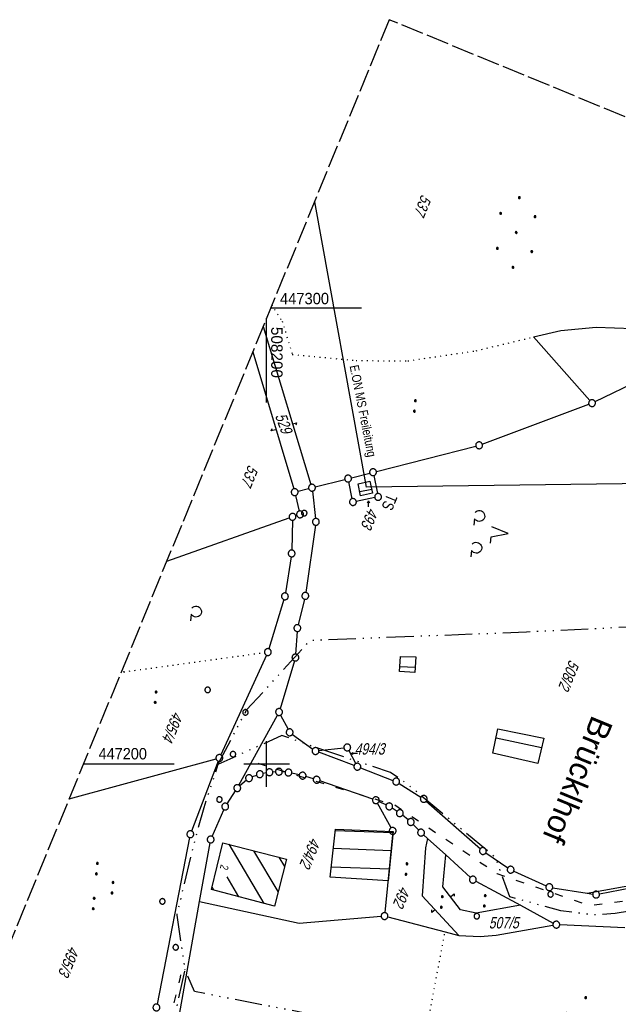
# Model space of a CAD drawing. Extents: x 507875 to 508634, y 446340 to 447363.
# Tile 60 of 70: x 508146 to 508277, y 447147 to 447363. Entities that reach past the tile are written whole.
import ezdxf
from ezdxf.enums import TextEntityAlignment as Align

# ---------------------------------------------------------------- set-up
doc = ezdxf.new("R2010")
doc.units = 0
doc.header["$LTSCALE"] = 10
doc.header["$MEASUREMENT"] = 0
for name, pattern in [('ACAD_ISO03W100', [30, 12, -18]), ('ACAD_ISO14W100', [25.5, 12, -3, 0.5, -3, 0.5, -3, 0.5, -3]), ('LT00', [0]), ('LT14', [0.6, 0.5, -0.1]), ('PUNKTX2_STR', [0.6, 0.1, -0.5])]:
    doc.linetypes.add(name, pattern=pattern)
doc.layers.get('0').update_dxf_attribs({"linetype": 'LT00'})
doc.layers.add('-BLATT_127-RAND', color=7, linetype='LT14', plot=False)
for name, color, linetype in [('DFK_BEB_SCHR', 254, 'LT00'), ('DFK_BEBAUUNG', 250, 'LT00'), ('DFK_BES-NAME', 255, 'LT00'), ('DFK_FLUR_NR', 250, 'LT00'), ('DFK_FLURNR_PFEIL', 250, 'LT00'), ('DFK_GZPKT', 250, 'LT00'), ('DFK_HAUSNR', 250, 'LT00'), ('DFK_KATASTER', 250, 'LT00'), ('DFK_NUTZUNG', 250, 'LT00'), ('DFK_NUTZUNGSGRENZE', 70, 'PUNKTX2_STR'), ('DFK_VERMPKT', 252, 'LT00'), ('ORTSNAMEN', 250, 'Continuous'), ('STROM_FREILTG', 80, 'STROMFREILEITUNG'), ('STROM_TEXT', 80, 'Continuous'), ('TELEKOM', 210, 'ACAD_ISO14W100'), ('V127_RASTER', 250, 'LT00'), ('WASSERLTG', 130, 'ACAD_ISO03W100')]:
    doc.layers.add(name, color=color, linetype=linetype)
doc.styles.add('Arial', font='ARIAL.TTF')
doc.styles.get("Standard").update_dxf_attribs({"font": 'ARIAL.TTF'})
doc.styles.add('Strom', font='txt-alt.shx')
doc.styles.add('Versorgungsltg', font='ARIAL.TTF', dxfattribs={"width": 0.8, "height": 2})
doc.linetypes.add('STROMFREILEITUNG', pattern='A,12.7,-5.5,["xx",Strom,S=2.5,R=0,X=-2.6,Y=-0.85],-4.35', length=22.55)

# ---------------------------------------------------------------- blocks, each defined once
blk = doc.blocks.new('SYMB7060')
at = {"color": 0, "linetype": 'ByBlock'}
for p, q in [((-0.26, 0), (0, 0)), ((-0.08, 0.045), (0, 0)), ((0, 0), (-0.08, -0.045))]:
    blk.add_line(p, q, dxfattribs=at)
blk = doc.blocks.new('SYMB7050')
at = {"color": 0, "linetype": 'ByBlock'}
blk.add_lwpolyline([(0, 0), (0, 0.093), (0.046, 0.058)], dxfattribs=at)
blk = doc.blocks.new('SYMB7010')
at = {"color": 0, "linetype": 'ByBlock'}
for points in [[(-0.031408, 0.499213), (-0.093728, 0.49134), (-0.15457, 0.475719), (-0.212975, 0.452595), (-0.268021, 0.422333), (-0.31884, 0.385411), (-0.36463, 0.342411), (-0.40467, 0.29401), (-0.438329, 0.240973), (-0.465074, 0.184136), (-0.484486, 0.124395), (-0.496256, 0.062692), (-0.5002, 0)], [(-0.5002, 0), (-0.496256, -0.062692), (-0.484486, -0.124395), (-0.465075, -0.184136), (-0.438329, -0.240973), (-0.404671, -0.29401), (-0.36463, -0.342411), (-0.31884, -0.385411), (-0.268021, -0.422333), (-0.212975, -0.452595), (-0.154571, -0.475719), (-0.093728, -0.49134), (-0.031408, -0.499213), (0.031408, -0.499213)], [(0.5002, 0), (0.496256, 0.062692), (0.484485, 0.124395), (0.465074, 0.184136), (0.438329, 0.240973), (0.40467, 0.29401), (0.36463, 0.342411), (0.31884, 0.385411), (0.268021, 0.422333), (0.212975, 0.452595), (0.15457, 0.475719), (0.093728, 0.49134), (0.031408, 0.499213), (-0.031408, 0.499213)], [(0.031408, -0.499213), (0.093728, -0.491341), (0.15457, -0.475719), (0.212975, -0.452595), (0.268021, -0.422333), (0.31884, -0.385411), (0.36463, -0.342411), (0.404671, -0.294011), (0.438329, -0.240974), (0.465075, -0.184136), (0.484486, -0.124395), (0.496256, -0.062692), (0.500201, 0)]]:
    blk.add_lwpolyline(points, dxfattribs=at)
blk = doc.blocks.new('SYMB7002')
at = {"color": 0, "linetype": 'ByBlock'}
blk.add_line((-0.5005, 0), (-0.496554, -0.062729), dxfattribs=at)
for points in [[(0.5005, 0), (0.496553, 0.062729), (0.484776, 0.124469), (0.465353, 0.184246), (0.438592, 0.241118), (0.404913, 0.294187), (0.364849, 0.342616), (0.319031, 0.385642), (0.268181, 0.422586), (0.213103, 0.452866), (0.154663, 0.476004), (0.093784, 0.491635), (0.031427, 0.499512), (-0.031427, 0.499512), (-0.093784, 0.491635), (-0.154663, 0.476004), (-0.213103, 0.452866), (-0.268181, 0.422586), (-0.319031, 0.385642), (-0.364849, 0.342616), (-0.404913, 0.294187), (-0.438592, 0.241118), (-0.465353, 0.184246), (-0.484776, 0.124469), (-0.496554, 0.062729), (-0.5005, 0)], [(0.031427, -0.499513), (0.093784, -0.491635), (0.154663, -0.476004), (0.213103, -0.452866), (0.268182, -0.422587), (0.319031, -0.385642), (0.364849, -0.342616), (0.404913, -0.294187), (0.438592, -0.241118), (0.465354, -0.184247), (0.484776, -0.124469), (0.496554, -0.062729), (0.500501, 0)], [(-0.496554, -0.062729), (-0.484776, -0.124469), (-0.465353, -0.184246), (-0.438592, -0.241118), (-0.404913, -0.294187), (-0.364849, -0.342616), (-0.319031, -0.385642), (-0.268182, -0.422586), (-0.213103, -0.452866), (-0.154663, -0.476004), (-0.093784, -0.491635), (-0.031427, -0.499513), (0.031427, -0.499513)]]:
    blk.add_lwpolyline(points, dxfattribs=at)
blk = doc.blocks.new('SYMB7112')
at = {"color": 0, "linetype": 'ByBlock'}
for p, q in [((-0.13, 0.012919), (-0.13, -0.012919)), ((-0.125, -0.017105), (-0.125, 0.017105)), ((-0.12, 0.019164), (-0.12, -0.019164)), ((-0.115, -0.019796), (-0.115, 0.019796)), ((-0.11, 0.019164), (-0.11, -0.019164)), ((-0.105, -0.017105), (-0.105, 0.017105)), ((-0.1, 0.012919), (-0.1, -0.012919)), ((-0.095, -0.000126), (-0.095, 0.000146)), ((0.1, 0.012919), (0.1, -0.012919)), ((0.105, -0.017105), (0.105, 0.017105)), ((0.11, 0.019164), (0.11, -0.019164)), ((0.115, -0.019796), (0.115, 0.019796)), ((0.12, 0.019164), (0.12, -0.019164)), ((0.125, -0.017105), (0.125, 0.017105)), ((0.13, 0.012919), (0.13, -0.012919)), ((0.135, -0.000126), (0.135, 0.000146))]:
    blk.add_line(p, q, dxfattribs=at)
for points in [[(-0.095, 0), (-0.096981, 0.008678), (-0.10253, 0.015637), (-0.11055, 0.019499), (-0.11945, 0.019499), (-0.12747, 0.015637), (-0.133019, 0.008678), (-0.135, 0)], [(-0.135, 0), (-0.133019, -0.008678), (-0.12747, -0.015637), (-0.11945, -0.019499), (-0.11055, -0.019499), (-0.10253, -0.015637), (-0.096981, -0.008678), (-0.095, 0)], [(0.135, 0), (0.133019, 0.008678), (0.12747, 0.015637), (0.11945, 0.019499), (0.11055, 0.019499), (0.10253, 0.015637), (0.096981, 0.008678), (0.095, 0)], [(0.095, 0), (0.096981, -0.008678), (0.10253, -0.015637), (0.11055, -0.019499), (0.11945, -0.019499), (0.12747, -0.015637), (0.133019, -0.008678), (0.135, 0)]]:
    blk.add_lwpolyline(points, dxfattribs=at)
blk = doc.blocks.new('SYMB7212')
at = {"color": 0, "linetype": 'ByBlock'}
blk.add_line((0.07, -0.1), (0.21, -0.1), dxfattribs=at)
for points in [[(-0.119836, 0.00627), (-0.114449, 0.036077), (-0.101769, 0.063585), (-0.082606, 0.087042), (-0.05818, 0.104953), (-0.030047, 0.116177), (0, 0.12)], [(-0.068816, -0.098308), (-0.091239, -0.077945), (-0.107849, -0.052617), (-0.117589, -0.023936), (-0.119836, 0.00627)], [(0, 0.12), (0.030047, 0.116177), (0.05818, 0.104953), (0.082606, 0.087041), (0.101769, 0.063585), (0.114449, 0.036077), (0.119836, 0.00627)], [(0.119836, 0.00627), (0.117589, -0.023936), (0.107849, -0.052617), (0.091239, -0.077945), (0.068816, -0.098308)]]:
    blk.add_lwpolyline(points, dxfattribs=at)
blk = doc.blocks.new('SYMB7201')
at = {"color": 0, "linetype": 'ByBlock'}
for p, q in [((0, 0.385), (-0.11, 0.015)), ((-0.255, -0.385), (-0.115, -0.385)), ((0.445, -0.385), (0.585, -0.385))]:
    blk.add_line(p, q, dxfattribs=at)
for points in [[(0.25, 0.015), (0.11, 0.015), (0, 0.385)], [(-0.393816, -0.383308), (-0.416239, -0.362945), (-0.432849, -0.337617), (-0.442589, -0.308936), (-0.444836, -0.27873), (-0.439449, -0.248923), (-0.426769, -0.221415), (-0.407606, -0.197958), (-0.38318, -0.180047), (-0.355047, -0.168823), (-0.325, -0.165), (-0.294953, -0.168823), (-0.26682, -0.180047), (-0.242394, -0.197959), (-0.223231, -0.221415), (-0.210551, -0.248923), (-0.205164, -0.27873), (-0.207411, -0.308936), (-0.21715, -0.337617), (-0.233761, -0.362945), (-0.256184, -0.383308)], [(0.306185, -0.383308), (0.283761, -0.362945), (0.267151, -0.337617), (0.257411, -0.308936), (0.255164, -0.27873), (0.260552, -0.248923), (0.273231, -0.221415), (0.292394, -0.197958), (0.31682, -0.180047), (0.344953, -0.168823), (0.375, -0.165), (0.405047, -0.168823), (0.43318, -0.180047), (0.457606, -0.197959), (0.476769, -0.221415), (0.489449, -0.248923), (0.494836, -0.27873), (0.492589, -0.308936), (0.48285, -0.337617), (0.466239, -0.362945), (0.443816, -0.383308)]]:
    blk.add_lwpolyline(points, dxfattribs=at)
blk = doc.blocks.new('SYMB7111')
at = {"color": 0, "linetype": 'ByBlock'}
for p, q in [((-0.13, 0.202919), (-0.13, 0.177081)), ((-0.125, 0.172895), (-0.125, 0.207105)), ((-0.12, 0.209164), (-0.12, 0.170836)), ((-0.115, 0.170204), (-0.115, 0.209796)), ((-0.11, 0.209164), (-0.11, 0.170836)), ((-0.105, 0.172895), (-0.105, 0.207105)), ((-0.1, 0.202919), (-0.1, 0.177081)), ((-0.095, 0.189874), (-0.095, 0.190146)), ((0.1, 0.202919), (0.1, 0.177081)), ((0.105, 0.172895), (0.105, 0.207105)), ((0.11, 0.209164), (0.11, 0.170836)), ((0.115, 0.170204), (0.115, 0.209796)), ((0.12, 0.209164), (0.12, 0.170836)), ((0.125, 0.172895), (0.125, 0.207105)), ((0.13, 0.202919), (0.13, 0.177081)), ((0.135, 0.189874), (0.135, 0.190146)), ((-0.515, -0.177081), (-0.515, -0.202919)), ((-0.51, -0.207105), (-0.51, -0.172895)), ((-0.505, -0.170836), (-0.505, -0.209164)), ((-0.5, -0.209796), (-0.5, -0.170204)), ((-0.495, -0.170836), (-0.495, -0.209164)), ((-0.49, -0.207105), (-0.49, -0.172895)), ((-0.485, -0.177081), (-0.485, -0.202919)), ((-0.48, -0.190126), (-0.48, -0.189854)), ((-0.285, -0.177081), (-0.285, -0.202919)), ((-0.28, -0.207105), (-0.28, -0.172895)), ((-0.275, -0.170836), (-0.275, -0.209164)), ((-0.27, -0.209796), (-0.27, -0.170204)), ((-0.265, -0.170836), (-0.265, -0.209164)), ((-0.26, -0.207105), (-0.26, -0.172895)), ((-0.255, -0.177081), (-0.255, -0.202919)), ((-0.25, -0.190126), (-0.25, -0.189854)), ((0.255, -0.177081), (0.255, -0.202919)), ((0.26, -0.207105), (0.26, -0.172895)), ((0.265, -0.170836), (0.265, -0.209164)), ((0.27, -0.209796), (0.27, -0.170204)), ((0.275, -0.170836), (0.275, -0.209164)), ((0.28, -0.207105), (0.28, -0.172895)), ((0.285, -0.177081), (0.285, -0.202919)), ((0.29, -0.190126), (0.29, -0.189854)), ((0.485, -0.177081), (0.485, -0.202919)), ((0.49, -0.207105), (0.49, -0.172895)), ((0.495, -0.170836), (0.495, -0.209164)), ((0.5, -0.209796), (0.5, -0.170204)), ((0.505, -0.170836), (0.505, -0.209164)), ((0.51, -0.207105), (0.51, -0.172895)), ((0.515, -0.177081), (0.515, -0.202919)), ((0.52, -0.190126), (0.52, -0.189854))]:
    blk.add_line(p, q, dxfattribs=at)
for points in [[(-0.095, 0.19), (-0.096981, 0.198678), (-0.10253, 0.205637), (-0.11055, 0.209499), (-0.11945, 0.209499), (-0.12747, 0.205637), (-0.133019, 0.198678), (-0.135, 0.19), (-0.133019, 0.181322), (-0.12747, 0.174363), (-0.11945, 0.170501), (-0.11055, 0.170501), (-0.10253, 0.174363), (-0.096981, 0.181322), (-0.095, 0.19)], [(0.135, 0.19), (0.133019, 0.198678), (0.12747, 0.205637), (0.11945, 0.209499), (0.11055, 0.209499), (0.10253, 0.205637), (0.096981, 0.198678), (0.095, 0.19), (0.096981, 0.181322), (0.10253, 0.174363), (0.11055, 0.170501), (0.11945, 0.170501), (0.12747, 0.174363), (0.133019, 0.181322), (0.135, 0.19)], [(-0.48, -0.19), (-0.481981, -0.181322), (-0.48753, -0.174363), (-0.49555, -0.170501), (-0.50445, -0.170501), (-0.51247, -0.174363), (-0.518019, -0.181322), (-0.52, -0.19), (-0.518019, -0.198678), (-0.51247, -0.205637), (-0.50445, -0.209499), (-0.49555, -0.209499), (-0.48753, -0.205637), (-0.481981, -0.198678), (-0.48, -0.19)], [(-0.25, -0.19), (-0.251981, -0.181322), (-0.25753, -0.174363), (-0.26555, -0.170501), (-0.27445, -0.170501), (-0.28247, -0.174363), (-0.288019, -0.181322), (-0.29, -0.19), (-0.288019, -0.198678), (-0.28247, -0.205637), (-0.27445, -0.209499), (-0.26555, -0.209499), (-0.25753, -0.205637), (-0.251981, -0.198678), (-0.25, -0.19)], [(0.29, -0.19), (0.288019, -0.181322), (0.28247, -0.174363), (0.27445, -0.170501), (0.26555, -0.170501), (0.25753, -0.174363), (0.251981, -0.181322), (0.25, -0.19), (0.251981, -0.198678), (0.25753, -0.205637), (0.26555, -0.209499), (0.27445, -0.209499), (0.28247, -0.205637), (0.288019, -0.198678), (0.29, -0.19)], [(0.52, -0.19), (0.518019, -0.181322), (0.51247, -0.174363), (0.50445, -0.170501), (0.49555, -0.170501), (0.48753, -0.174363), (0.481981, -0.181322), (0.48, -0.19), (0.481981, -0.198678), (0.48753, -0.205637), (0.49555, -0.209499), (0.50445, -0.209499), (0.51247, -0.205637), (0.518019, -0.198678), (0.52, -0.19)]]:
    blk.add_lwpolyline(points, dxfattribs=at)
blk = doc.blocks.new('Ackerland7')
at = {"layer": 'DFK_NUTZUNG', "color": 0, "linetype": 'ByBlock'}
for p, q in [((-4, 3.93), (-4, 3.67)), ((-3.95, 3.63), (-3.95, 3.97)), ((-3.9, 3.99), (-3.9, 3.61)), ((-3.85, 3.6), (-3.85, 4)), ((-3.8, 3.99), (-3.8, 3.61)), ((-3.75, 3.63), (-3.75, 3.97)), ((-3.7, 3.93), (-3.7, 3.67)), ((-3.65, 3.8), (-3.65, 3.8)), ((3.7, 3.93), (3.7, 3.67)), ((3.75, 3.63), (3.75, 3.97)), ((3.8, 3.99), (3.8, 3.61)), ((3.85, 3.6), (3.85, 4)), ((3.9, 3.99), (3.9, 3.61)), ((3.95, 3.63), (3.95, 3.97)), ((4, 3.93), (4, 3.67)), ((4.05, 3.8), (4.05, 3.8)), ((-7.85, 0.13), (-7.85, -0.13)), ((-7.8, -0.17), (-7.8, 0.17)), ((-7.75, 0.19), (-7.75, -0.19)), ((-7.7, -0.2), (-7.7, 0.2)), ((-7.65, 0.19), (-7.65, -0.19)), ((-7.6, -0.17), (-7.6, 0.17)), ((-7.55, 0.13), (-7.55, -0.13)), ((-7.5, 0), (-7.5, 0)), ((-0.15, 0.13), (-0.15, -0.13)), ((-0.1, -0.17), (-0.1, 0.17)), ((-0.05, 0.19), (-0.05, -0.19)), ((0, -0.2), (0, 0.2)), ((0.05, 0.19), (0.05, -0.19)), ((0.1, -0.17), (0.1, 0.17)), ((0.15, 0.13), (0.15, -0.13)), ((0.2, 0), (0.2, 0)), ((7.55, 0.13), (7.55, -0.13)), ((7.6, -0.17), (7.6, 0.17)), ((7.65, 0.19), (7.65, -0.19)), ((7.7, -0.2), (7.7, 0.2)), ((7.75, 0.19), (7.75, -0.19)), ((7.8, -0.17), (7.8, 0.17)), ((7.85, 0.13), (7.85, -0.13)), ((7.9, 0), (7.9, 0)), ((-4, -3.67), (-4, -3.93)), ((-3.95, -3.97), (-3.95, -3.63)), ((-3.9, -3.61), (-3.9, -3.99)), ((-3.85, -4), (-3.85, -3.6)), ((-3.8, -3.61), (-3.8, -3.99)), ((-3.75, -3.97), (-3.75, -3.63)), ((-3.7, -3.67), (-3.7, -3.93)), ((-3.65, -3.8), (-3.65, -3.8)), ((3.7, -3.67), (3.7, -3.93)), ((3.75, -3.97), (3.75, -3.63)), ((3.8, -3.61), (3.8, -3.99)), ((3.85, -4), (3.85, -3.6)), ((3.9, -3.61), (3.9, -3.99)), ((3.95, -3.97), (3.95, -3.63)), ((4, -3.67), (4, -3.93)), ((4.05, -3.8), (4.05, -3.8))]:
    blk.add_line(p, q, dxfattribs=at)
for points in [[(-3.65, 3.8), (-3.67, 3.89), (-3.73, 3.96), (-3.81, 3.99), (-3.89, 3.99), (-3.97, 3.96), (-4.03, 3.89), (-4.05, 3.8), (-4.03, 3.71), (-3.97, 3.64), (-3.89, 3.6), (-3.81, 3.6), (-3.73, 3.64), (-3.67, 3.71), (-3.65, 3.8)], [(4.05, 3.8), (4.03, 3.89), (3.97, 3.96), (3.89, 3.99), (3.81, 3.99), (3.73, 3.96), (3.67, 3.89), (3.65, 3.8), (3.67, 3.71), (3.73, 3.64), (3.81, 3.61), (3.89, 3.61), (3.97, 3.64), (4.03, 3.71), (4.05, 3.8)], [(-7.5, 0), (-7.52, 0.09), (-7.58, 0.16), (-7.66, 0.19), (-7.74, 0.19), (-7.82, 0.16), (-7.88, 0.09), (-7.9, 0)], [(0.2, 0), (0.18, 0.09), (0.12, 0.16), (0.04, 0.19), (-0.04, 0.19), (-0.12, 0.16), (-0.18, 0.09), (-0.2, 0)], [(-0.2, 0), (-0.18, -0.09), (-0.12, -0.16), (-0.04, -0.19), (0.04, -0.19), (0.12, -0.16), (0.18, -0.09), (0.2, 0)], [(7.9, 0), (7.88, 0.09), (7.82, 0.16), (7.74, 0.19), (7.66, 0.19), (7.58, 0.16), (7.52, 0.09), (7.5, 0)], [(7.5, 0), (7.52, -0.09), (7.58, -0.16), (7.66, -0.19), (7.74, -0.19), (7.82, -0.16), (7.88, -0.09), (7.9, 0)], [(-7.9, 0), (-7.88, -0.09), (-7.82, -0.16), (-7.74, -0.19), (-7.66, -0.19), (-7.58, -0.16), (-7.52, -0.09), (-7.5, 0)], [(-3.65, -3.8), (-3.67, -3.71), (-3.73, -3.64), (-3.81, -3.61), (-3.89, -3.61), (-3.97, -3.64), (-4.03, -3.71), (-4.05, -3.8), (-4.03, -3.89), (-3.97, -3.96), (-3.89, -3.99), (-3.81, -3.99), (-3.73, -3.96), (-3.67, -3.89), (-3.65, -3.8)], [(4.05, -3.8), (4.03, -3.71), (3.97, -3.64), (3.89, -3.61), (3.81, -3.61), (3.73, -3.64), (3.67, -3.71), (3.65, -3.8), (3.67, -3.89), (3.73, -3.96), (3.81, -3.99), (3.89, -3.99), (3.97, -3.96), (4.03, -3.89), (4.05, -3.8)]]:
    blk.add_lwpolyline(points, dxfattribs=at)

msp = doc.modelspace()

# ---------------------------------------------------------------- linework, layer by layer
at = {"layer": '-BLATT_127-RAND'}
msp.add_lwpolyline([(508226.91, 447363.29), (507875.2, 446507.77), (508282.15, 446340.47), (508633.86, 447195.99), (508226.91, 447363.29)], dxfattribs=at)
at = {"layer": 'DFK_BEB_SCHR'}
for p, q in [((508223.06, 447260.25), (508220.43, 447259.67)), ((508229.22, 447221.36), (508232.58, 447221.24)), ((508250.35, 447205.7), (508260.35, 447203.6)), ((508215.05, 447185.43), (508227.75, 447184.93)), ((508191.73, 447182.39), (508199.4, 447169.4)), ((508202.51, 447171.99), (508197.21, 447180.97)), ((508227.34, 447180.94), (508214.62, 447181.44)), ((508202.69, 447179.56), (508203.92, 447177.47)), ((508214.19, 447177.46), (508226.94, 447176.96)), ((508193.88, 447170.88), (508191.3, 447175.25)), ((508187.99, 447172.98), (508188.36, 447172.36))]:
    msp.add_line(p, q, dxfattribs=at)
at = {"layer": 'DFK_BEBAUUNG'}
for points in [[(508223.23, 447259.43), (508220.6, 447258.85), (508220.06, 447261.44), (508222.67, 447262.01), (508223.23, 447259.43)], [(508229.35, 447223.59), (508232.75, 447223.47), (508232.49, 447220.07), (508229.16, 447220.26), (508229.35, 447223.59)], [(508250.76, 447207.74), (508260.81, 447205.63), (508259.54, 447200.1), (508249.67, 447202.36), (508250.76, 447207.74)], [(508215.08, 447185.7), (508227.78, 447185.2), (508226.67, 447174.37), (508213.94, 447175.15), (508215.08, 447185.7)], [(508204.35, 447179.13), (508201.69, 447168.79), (508187.87, 447172.49), (508190.4, 447182.73), (508204.35, 447179.13)]]:
    msp.add_lwpolyline(points, dxfattribs=at)
at = {"layer": 'DFK_KATASTER'}
for p, q in [((508199.25, 447296), (508209.73, 447261.33)), ((508258.57, 447293.68), (508264.58, 447295.07)), ((508264.58, 447295.07), (508272.34, 447295.8)), ((508272.34, 447295.8), (508280.35, 447295.53)), ((508258.57, 447293.68), (508270.92, 447279.73)), ((508196.94, 447290.39), (508205.94, 447260.36)), ((508272.09, 447279.5), (508297.97, 447292.12)), ((508247.33, 447270.17), (508270.72, 447278.91)), ((508224.08, 447264.19), (508245.9, 447269.73)), ((508210.68, 447260.8), (508217.14, 447262.44)), ((508218.6, 447262.8), (508222.62, 447263.82)), ((508223.5, 447263.27), (508224.31, 447259.32)), ((508206.88, 447259.83), (508209.22, 447260.42)), ((508218.79, 447258.2), (508218.02, 447261.89)), ((508206.33, 447258.91), (508207.15, 447255.49)), ((508210.04, 447259.86), (508210.73, 447253.85)), ((508223.73, 447258.44), (508219.68, 447257.62)), ((508178.08, 447244.5), (508204.96, 447253.97)), ((508205.65, 447253.47), (508205.5, 447246.94)), ((508206.61, 447254.53), (508206.38, 447254.45)), ((508210.7, 447252.37), (508208.59, 447237.62)), ((508205.36, 447245.45), (508204.13, 447237.51)), ((508208.3, 447236.15), (508206.92, 447230.54)), ((508203.79, 447236.05), (508200.48, 447225.27)), ((508206.69, 447229.06), (508206.36, 447224.1)), ((508199.95, 447223.87), (508189.93, 447201.99)), ((508206.09, 447222.63), (508202.94, 447212.12)), ((508193.91, 447195.37), (508202.36, 447210.74)), ((508203.07, 447210.73), (508204.7, 447207.6)), ((508205.66, 447206.5), (508210.12, 447203.28)), ((508219.21, 447199.66), (508211.43, 447202.58)), ((508211.48, 447202.92), (508216.95, 447203.54)), ((508218.04, 447202.95), (508219.56, 447200.06)), ((508156.62, 447192.32), (508188.9, 447201.11)), ((508189.35, 447200.61), (508183.51, 447185.29)), ((508197.8, 447197.49), (508196.84, 447197.15)), ((508199.89, 447198.03), (508199.24, 447197.9)), ((508201.94, 447198.26), (508201.37, 447198.22)), ((508204.04, 447198.18), (508203.44, 447198.24)), ((508207.16, 447197.6), (508205.52, 447197.96)), ((508220.61, 447199.13), (508227.73, 447196.4)), ((508195.56, 447196.41), (508194.12, 447195.19)), ((508210.25, 447196.75), (508208.61, 447197.23)), ((508223.27, 447192.28), (508211.68, 447196.3)), ((508229.07, 447195.73), (508233.85, 447192.74)), ((508191.32, 447191.28), (508193.14, 447194.08)), ((508227.3, 447185.97), (508224.34, 447191.38)), ((508226.22, 447191), (508224.66, 447191.72)), ((508235.04, 447191.84), (508246.91, 447181.4)), ((508188.01, 447184.12), (508190.61, 447189.96)), ((508228.61, 447189.6), (508227.53, 447190.29)), ((508231.05, 447187.74), (508229.82, 447188.73)), ((508233.37, 447185.48), (508232.15, 447186.73)), ((508227.72, 447185.2), (508225.94, 447167.38)), ((508234.45, 447184.43), (508235.31, 447183.65)), ((508183.1, 447183.85), (508175.94, 447147.32)), ((508185.29, 447169.86), (508187.58, 447182.69)), ((508235.31, 447183.65), (508234.83, 447181.57)), ((508235.31, 447183.65), (508239.3, 447180.03)), ((508234.83, 447181.57), (508234.16, 447171.05)), ((508238.67, 447173.01), (508239.3, 447180.03)), ((508239.3, 447180.03), (508244.71, 447175.12)), ((508248.09, 447180.48), (508252.93, 447177.22)), ((508270.36, 447171.65), (508316.98, 447180.11)), ((508273.05, 447171.48), (508316.98, 447180.09)), ((508254.23, 447176.49), (508261.36, 447173.27)), ((508245.92, 447174.26), (508255.71, 447168.99)), ((508242.54, 447168.02), (508238.67, 447173.01)), ((508262.78, 447172.84), (508270.36, 447171.65)), ((508270.36, 447171.65), (508271.57, 447171.45)), ((508180.63, 447143.76), (508185.29, 447169.86)), ((508185.29, 447169.86), (508207.16, 447165.07)), ((508234.16, 447171.05), (508242.19, 447162.39)), ((508246.02, 447167.23), (508242.54, 447168.02)), ((508255.71, 447168.99), (508246.02, 447167.23)), ((508255.71, 447168.99), (508262.92, 447165.1)), ((508207.16, 447165.07), (508225.12, 447166.57)), ((508226.6, 447166.44), (508239.16, 447163.18)), ((508239.16, 447163.18), (508242.19, 447162.39)), ((508250.4, 447162.44), (508262.84, 447164.62)), ((508278.63, 447164.05), (508264.33, 447164.71)), ((508242.19, 447162.39), (508246.87, 447162.17)), ((508246.87, 447162.17), (508250.4, 447162.44))]:
    msp.add_line(p, q, dxfattribs=at)
at = {"layer": 'DFK_NUTZUNGSGRENZE', "ltscale": 0.2}
for p, q in [((508201.11, 447300.71), (508203.4, 447297.14)), ((508203.4, 447297.14), (508205.63, 447289.86)), ((508246.01, 447290.67), (508258.57, 447293.68)), ((508231.01, 447288.44), (508246.01, 447290.67)), ((508205.63, 447289.86), (508219.61, 447288.51)), ((508219.61, 447288.51), (508231.01, 447288.44)), ((508168.65, 447220.21), (508199.52, 447224.45)), ((508168.65, 447220.21), (508167.95, 447219.88)), ((508228.56, 447107.01), (508239.16, 447163.18))]:
    msp.add_line(p, q, dxfattribs=at)
at = {"layer": 'STROM_FREILTG', "ltscale": 0.05, "flags": 128}
for points in [[(508210.48, 447323.34), (508221.87, 447260.75)], [(508624.83, 447174.02), (508527.63, 447206.27), (508356.7, 447262.52), (508221.87, 447260.75)]]:
    msp.add_lwpolyline(points, dxfattribs=at)
at = {"layer": 'TELEKOM', "ltscale": 0.05, "flags": 128}
for points in [[(508189.32, 447199.88), (508195.61, 447211.86), (508209.57, 447227.13), (508257.04, 447228.99), (508286.88, 447230.45), (508321.1, 447239.74)], [(508474.98, 447165.55), (508473.17, 447165.08), (508474.67, 447159.36), (508464.67, 447154.33), (508456.66, 447151.28), (508453.54, 447150.41), (508444.6, 447148.8), (508441.98, 447149), (508439.15, 447149.48), (508437.85, 447150.28), (508435.95, 447153.68), (508433.95, 447160.48), (508432.25, 447163.98), (508431.95, 447165.28), (508432.55, 447176.79), (508431.94, 447177.76), (508416.74, 447181.79), (508378.63, 447181.39), (508374.69, 447166.96), (508370.19, 447168.14), (508366.26, 447168.54), (508362.18, 447169.98), (508358.41, 447171.66), (508347.84, 447167.26), (508337.4, 447169.98), (508328.41, 447171.94), (508322.64, 447172.54), (508316.29, 447172.94), (508310.43, 447172.33), (508294.91, 447170.29), (508285.32, 447168.64), (508276.49, 447167.2), (508271.84, 447166.86), (508264.54, 447167.81), (508253.34, 447170.85), (508250.23, 447179.49), (508234.73, 447192.34), (508230.98, 447195.53), (508227.16, 447198.13), (508210.97, 447203.51), (508203.35, 447206.26), (508189.32, 447199.88), (508186.18, 447190.41), (508183.81, 447181.72), (508180.25, 447166.86), (508182.04, 447154.93), (508172.71, 447111.81), (508163.22, 447073.34), (508154.78, 447034.67), (508153.03, 446995.56), (508154.9, 446955.58), (508158.1, 446912.01), (508138.04, 446875.46), (508116.29, 446837.96), (508103.88, 446802.93), (508083.74, 446761.26), (508071.73, 446745.95), (508067.47, 446734.79), (508063.4, 446727.28), (508059.46, 446719.32), (508062.26, 446713.44), (508069.98, 446704.89), (508081.48, 446692.27), (508095.24, 446677.23), (508103.8, 446669.38), (508122.04, 446644.24), (508132, 446636.81), (508105.77, 446613.37), (508119.82, 446594.08), (508150.12, 446555.82), (508154.75, 446559.46), (508167.77, 446536.94), (508183.18, 446511.57), (508186.81, 446510.85), (508218.93, 446451.46), (508225.82, 446439.69), (508234.16, 446421.75), (508247.22, 446396.38), (508258.48, 446371.28), (508263.55, 446356.79), (508266.89, 446346.74)], [(508208.51, 447131.75), (508206.05, 447132.2), (508208.44, 447145.33), (508184.15, 447150.05), (508182.04, 447154.93)]]:
    msp.add_lwpolyline(points, dxfattribs=at)
at = {"layer": 'V127_RASTER'}
for p, q in [((508220.83, 447300), (508200.89, 447300)), ((508200, 447279.33), (508200, 447297.83)), ((508200, 447195), (508200, 447205)), ((508159.78, 447200), (508179.72, 447200)), ((508195, 447200), (508205, 447200))]:
    msp.add_line(p, q, dxfattribs=at)
at = {"layer": 'WASSERLTG', "ltscale": 0.015, "flags": 128}
for points in [[(508600.83, 447162.74), (508427.82, 447179.84), (508327.18, 447175.83), (508270.86, 447168.91), (508250.59, 447175.87), (508228.13, 447190.93), (508198.14, 447200.07)], [(508181.1, 447153.72), (508181, 447153.22), (508152.64, 447038.11), (508151.29, 446964.29), (508154.24, 446930.99)]]:
    msp.add_lwpolyline(points, dxfattribs=at)

# ---------------------------------------------------------------- block references
at = {"layer": 'DFK_FLURNR_PFEIL', "xscale": 5, "yscale": 5, "zscale": 5}
for p, rotation in [((508222.33, 447257.7), 90.00115999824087), ((508218.62, 447202.3), 180.0011599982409)]:
    msp.add_blockref('SYMB7060', p, dxfattribs=dict(at, rotation=rotation))
at = {"layer": 'DFK_GZPKT', "xscale": 1.500000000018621, "yscale": 1.5, "zscale": 1.5, "rotation": 264.7377099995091}
for p in [(508271.42, 447279.17), (508246.63, 447269.91), (508223.35, 447264.01), (508217.87, 447262.62), (508206.15, 447259.64), (508209.95, 447260.61), (508218.94, 447257.47), (508224.46, 447258.59), (508207.32, 447254.76), (508205.67, 447254.22), (508210.81, 447253.11), (508205.48, 447246.19), (508204.01, 447236.77), (508208.48, 447236.88), (508206.74, 447229.81), (508200.26, 447224.55), (508206.31, 447223.35), (508202.72, 447211.4), (508205.05, 447206.94), (508217.69, 447203.62), (508189.62, 447201.31), (508210.73, 447202.84), (508219.91, 447199.4), (508196.13, 447196.89), (508198.5, 447197.75), (508200.62, 447198.18), (508202.69, 447198.3), (508204.79, 447198.12), (508207.89, 447197.44), (508210.97, 447196.54), (508193.55, 447194.71), (508228.43, 447196.13), (508234.48, 447192.34), (508190.91, 447190.65), (508223.98, 447192.04), (508226.9, 447190.69), (508229.24, 447189.2), (508231.63, 447187.27), (508183.24, 447184.59), (508227.66, 447185.31), (508233.89, 447184.94), (508187.71, 447183.43), (508247.47, 447180.9), (508253.55, 447176.8), (508245.26, 447174.62), (508262.04, 447172.96), (508272.31, 447171.34), (508225.87, 447166.63), (508263.58, 447164.75), (508175.8, 447146.58)]:
    msp.add_blockref('SYMB7010', p, dxfattribs=at)
at = {"layer": 'DFK_KATASTER', "xscale": 10, "yscale": 10, "zscale": 10}
for p, rotation in [((508201.91, 447273.33), 107.1767999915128), ((508205.69, 447274.61), 286.8268100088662), ((508240.44, 447170.9), 313.0010699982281), ((508236.97, 447168.02), 132.8276999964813)]:
    msp.add_blockref('SYMB7050', p, dxfattribs=dict(at, rotation=rotation))
at = {"layer": 'DFK_NUTZUNG', "rotation": 264.7376999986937}
for p in [(508254.77, 447316.6), (508269.33, 447141.07)]:
    msp.add_blockref('Ackerland7', p, dxfattribs=at)
at = {"layer": 'DFK_NUTZUNG', "xscale": 10.00000000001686, "yscale": 10, "zscale": 10, "rotation": 264.7377100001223}
for name, p in [('SYMB7112', (508232.53, 447278.55)), ('SYMB7201', (508249.2, 447250.91)), ('SYMB7212', (508184.48, 447233.43)), ('SYMB7112', (508175.63, 447214.64)), ('SYMB7111', (508164.28, 447173.03)), ('SYMB7112', (508230.69, 447176.94)), ('SYMB7112', (508238.44, 447169.71)), ('SYMB7112', (508247.87, 447169.96))]:
    msp.add_blockref(name, p, dxfattribs=at)
at = {"layer": 'DFK_VERMPKT', "xscale": 1.200000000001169, "yscale": 1.200000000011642, "zscale": 1.2, "rotation": 264.7377100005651}
for name, p in [('SYMB7010', (508208.26, 447255.03)), ('SYMB7002', (508187.05, 447216.25)), ('SYMB7002', (508195.34, 447211.32)), ('SYMB7010', (508192.61, 447202.14)), ('SYMB7010', (508189.63, 447192.21)), ('SYMB7010', (508262.32, 447171.4)), ('SYMB7010', (508177.11, 447169.85)), ('SYMB7010', (508246.12, 447166.6)), ('SYMB7010', (508180.04, 447159.77))]:
    msp.add_blockref(name, p, dxfattribs=at)

# ---------------------------------------------------------------- texts
at = {"layer": 'DFK_BES-NAME', "width": 0.75}
msp.add_text('TS', height=2.5, rotation=247.6521, dxfattribs=at).set_placement((508226.44, 447259.43))
at = {"layer": 'DFK_FLUR_NR', "oblique": 13.754, "width": 0.75}
for s, rotation, p in [('537', 247.6521, (508234.01, 447325.08)), ('529', 290.2551, (508201.81, 447276.39)), ('537', 247.6521, (508196.02, 447265.77)), ('493', 247.6521, (508222.33, 447256.4)), ('508/2', 247.6521, (508266.49, 447223.02)), ('495/4', 247.6521, (508179.5, 447211.71)), ('494/3', 0.0012, (508219.33, 447202.06)), ('494/2', 247.6521, (508209.67, 447184.05)), ('492', 247.6521, (508229.35, 447173.37)), ('507/5', 0.0012, (508248.76, 447163.91)), ('495/3', 247.6521, (508156.72, 447160.24))]:
    msp.add_text(s, height=2.5, rotation=rotation, dxfattribs=at).set_placement(p)
at = {"layer": 'DFK_HAUSNR', "width": 0.75}
msp.add_text('2', height=1.8, rotation=-103.8766, dxfattribs=at).set_placement((508189.96, 447178.03))
at = {"layer": 'ORTSNAMEN', "insert": (508276.12, 447209.02), "char_height": 5, "attachment_point": 1, "rotation": 247.6521, "style": 'Arial'}
msp.add_mtext('Brücklhof', dxfattribs=at)
at = {"layer": 'STROM_TEXT', "style": 'Versorgungsltg', "width": 0.8}
msp.add_text('E.ON MS Freileitung', height=2, rotation=281.2136, dxfattribs=at).set_placement((508220.19, 447277.26), align=Align.CENTER)
at = {"layer": 'V127_RASTER'}
for s, rotation, width, p in [(' 447300', 0.0016, 0.924, (508202.03, 447300.86)), (' 508200', -89.9984, 0.962, (508201, 447296.83)), (' 447200', 0.0016, 0.911, (508162.22, 447201))]:
    msp.add_text(s, height=2.5, rotation=rotation, dxfattribs=dict(at, width=width)).set_placement(p)

doc.saveas('drawing.dxf')
